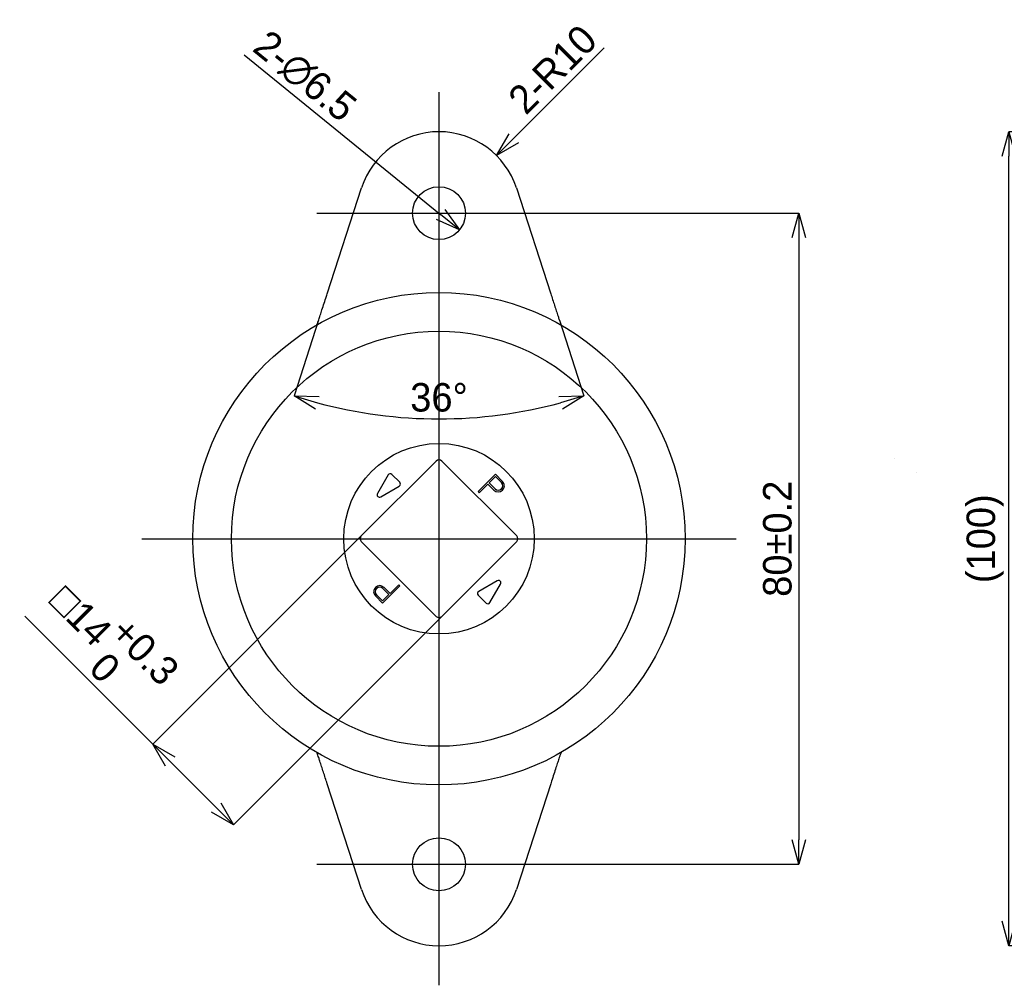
# Model space of a CAD drawing. Extents: x 1 to 326, y -44 to 264.
# Tile 2 of 12: x 43 to 164, y 135 to 254. Entities that reach past the tile are written whole.
import ezdxf

# ---------------------------------------------------------------- set-up
doc = ezdxf.new("R2010")
doc.units = 0
doc.header["$PDSIZE"] = -1
doc.linetypes.add('SLD-実線', pattern=[0])
doc.layers.get('0').update_dxf_attribs({"linetype": 'CONTINUOUS'})
doc.layers.get('Defpoints').update_dxf_attribs({"linetype": 'CONTINUOUS'})
doc.layers.add('SLD-0', color=7, linetype='SLD-実線')
doc.styles.add('SLDTEXTSTYLE1', font='txt')
doc.dimstyles.new('SLDDIMSTYLE0', dxfattribs={"dimtxt": 3.5, "dimasz": 3, "dimexe": 0, "dimexo": 0.0625, "dimgap": 0.875, "dimtad": 3, "dimrnd": 1e-09, "dimzin": 12, "dimdsep": 46, "dimtxsty": 'SLDTEXTSTYLE1', "dimblk1": 'OPEN30', "dimblk2": 'OPEN30', "dimsah": 1, "dimcen": 0.09, "dimadec": 0, "dimazin": 0, "dimtol": 1, "dimtp": 0.2, "dimtm": 0.2, "dimtfac": 1, "dimtdec": 1, "dimtofl": 0, "dimtmove": 0, "dimatfit": 3, "dimldrblk": 'OPEN30', "dimfxl": 1, "dimtolj": 1, "dimarcsym": 0})
doc.dimstyles.new('SLDDIMSTYLE1', dxfattribs={"dimtxt": 3.5, "dimasz": 3, "dimexe": 0, "dimexo": 0.0625, "dimgap": 0.875, "dimtad": 3, "dimdec": 1, "dimrnd": 1e-09, "dimzin": 12, "dimdsep": 46, "dimtxsty": 'SLDTEXTSTYLE1', "dimblk1": 'OPEN30', "dimblk2": 'OPEN30', "dimsah": 1, "dimcen": 0, "dimadec": 0, "dimazin": 0, "dimtfac": 1, "dimtmove": 0, "dimatfit": 3, "dimldrblk": 'OPEN30', "dimfxl": 1, "dimtolj": 1, "dimtzin": 12, "dimarcsym": 0})
doc.dimstyles.new('SLDDIMSTYLE2', dxfattribs={"dimtxt": 3.5, "dimasz": 3, "dimexe": 0, "dimexo": 0.0625, "dimgap": 0.875, "dimtad": 3, "dimrnd": 1e-09, "dimzin": 12, "dimdsep": 46, "dimtxsty": 'SLDTEXTSTYLE1', "dimblk1": 'OPEN30', "dimblk2": 'OPEN30', "dimsah": 1, "dimcen": 0, "dimadec": 0, "dimazin": 0, "dimtfac": 1, "dimtofl": 0, "dimtmove": 0, "dimatfit": 3, "dimldrblk": 'OPEN30', "dimfxl": 1, "dimtolj": 1, "dimtzin": 12, "dimarcsym": 0})
doc.dimstyles.new('SLDDIMSTYLE3', dxfattribs={"dimtxt": 3.5, "dimasz": 3, "dimexe": 0, "dimexo": 0.0625, "dimgap": 0.875, "dimtad": 3, "dimdec": 4, "dimzin": 12, "dimdsep": 46, "dimtxsty": 'SLDTEXTSTYLE1', "dimblk1": 'OPEN30', "dimblk2": 'OPEN30', "dimsah": 1, "dimcen": 0.09, "dimazin": 0, "dimtfac": 1, "dimtofl": 0, "dimtmove": 0, "dimatfit": 3, "dimldrblk": 'OPEN30', "dimfxl": 1, "dimtolj": 1, "dimtzin": 12, "dimarcsym": 0})
doc.dimstyles.new('SLDDIMSTYLE4', dxfattribs={"dimtxt": 3.5, "dimasz": 3, "dimexe": 0, "dimexo": 0.0625, "dimgap": 0.875, "dimtad": 3, "dimrnd": 1e-09, "dimzin": 12, "dimdsep": 46, "dimtxsty": 'SLDTEXTSTYLE1', "dimblk1": 'OPEN30', "dimblk2": 'OPEN30', "dimsah": 1, "dimcen": 0.09, "dimadec": 0, "dimazin": 0, "dimtol": 1, "dimtp": 0.3, "dimtfac": 1, "dimtdec": 1, "dimtofl": 0, "dimtmove": 0, "dimatfit": 3, "dimldrblk": 'OPEN30', "dimfxl": 1, "dimtolj": 1, "dimarcsym": 0})
doc.dimstyles.new('SLDDIMSTYLE5', dxfattribs={"dimtxt": 3.5, "dimasz": 3, "dimexe": 0, "dimexo": 0.0625, "dimgap": 0.875, "dimtad": 3, "dimrnd": 1e-09, "dimzin": 12, "dimdsep": 46, "dimtxsty": 'SLDTEXTSTYLE1', "dimblk1": 'OPEN30', "dimblk2": 'OPEN30', "dimsah": 1, "dimcen": 0.09, "dimadec": 0, "dimazin": 0, "dimtfac": 1, "dimtofl": 0, "dimtmove": 0, "dimatfit": 3, "dimldrblk": 'OPEN30', "dimfxl": 1, "dimtolj": 1, "dimtzin": 12, "dimarcsym": 0})

# ---------------------------------------------------------------- blocks, each defined once
blk = doc.blocks.new('_OPEN30')
at = {"color": 0, "linetype": 'ByBlock'}
for p, q in [((-1, 0.267949), (0, 0)), ((0, 0), (-1, -0.267949)), ((0, 0), (-1, 0))]:
    blk.add_line(p, q, dxfattribs=at)
blk = doc.blocks.new('_D')
at = {"layer": 'Defpoints', "color": 0}
for p in [(109.58, 230), (109.58, 150), (138.79, 150)]:
    blk.add_point(p, dxfattribs=at)
at = {"layer": 'SLD-0', "color": 0, "lineweight": -2}
for p, q in [((109.64, 230), (138.79, 230)), ((138.79, 227), (138.79, 153)), ((109.64, 150), (138.79, 150))]:
    blk.add_line(p, q, dxfattribs=at)
at = {"layer": 'SLD-0', "color": 0, "lineweight": -2, "xscale": 3, "yscale": 3, "zscale": 3}
for p, rotation in [((138.79, 230), 90), ((138.79, 150), 270)]:
    blk.add_blockref('_OPEN30', p, dxfattribs=dict(at, rotation=rotation))
at = {"layer": 'SLD-0', "color": 0, "insert": (136.17, 190), "char_height": 3.5, "attachment_point": 5, "rotation": 90, "style": 'SLDTEXTSTYLE1'}
blk.add_mtext('\\A1;80±0.2', dxfattribs=at)
blk = doc.blocks.new('_D_1')
at = {"layer": 'Defpoints', "color": 0}
for p in [(92.05, 232.05), (97.1, 227.95)]:
    blk.add_point(p, dxfattribs=at)
at = {"layer": 'SLD-0', "color": 0, "lineweight": -2}
blk.add_line((70.64, 249.46), (94.77, 229.84), dxfattribs=at)
at = {"layer": 'SLD-0', "color": 0, "lineweight": -2, "xscale": 3, "yscale": 3, "zscale": 3, "rotation": 320.8957747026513}
blk.add_blockref('_OPEN30', (97.1, 227.95), dxfattribs=at)
at = {"layer": 'SLD-0', "color": 0, "insert": (78.08, 246.79), "char_height": 3.5, "attachment_point": 5, "rotation": 320.8958, "style": 'SLDTEXTSTYLE1'}
blk.add_mtext('\\A1;2-∅6.5', dxfattribs=at)
blk = doc.blocks.new('_D_2')
at = {"layer": 'Defpoints', "color": 0}
for p in [(101.65, 237.07), (94.58, 230)]:
    blk.add_point(p, dxfattribs=at)
at = {"layer": 'SLD-0', "color": 0, "lineweight": -2}
blk.add_line((114.89, 250.31), (103.77, 239.19), dxfattribs=at)
at = {"layer": 'SLD-0', "color": 0, "lineweight": -2, "xscale": 3, "yscale": 3, "zscale": 3, "rotation": 225}
blk.add_blockref('_OPEN30', (101.65, 237.07), dxfattribs=at)
at = {"layer": 'SLD-0', "color": 0, "insert": (108.54, 247.67), "char_height": 3.5, "attachment_point": 5, "rotation": 45, "style": 'SLDTEXTSTYLE1'}
blk.add_mtext('\\A1;2-R10', dxfattribs=at)
blk = doc.blocks.new('_D_3')
at = {"layer": 'Defpoints', "color": 0}
for p in [(85.07, 233.09), (104.09, 233.09), (79.8, 216.9), (109.35, 216.9), (88.55, 205.04)]:
    blk.add_point(p, dxfattribs=at)
at = {"layer": 'SLD-0', "color": 0, "lineweight": -2}
for p, q in [((79.79, 216.84), (76.77, 207.55)), ((109.37, 216.84), (112.39, 207.55))]:
    blk.add_line(p, q, dxfattribs=at)
blk.add_arc((94.58, 262.36), 57.64, 254.9826, 285.0174, dxfattribs=at)
at = {"layer": 'SLD-0', "color": 0, "lineweight": -2, "xscale": 3, "yscale": 3, "zscale": 3}
for p, rotation in [((76.77, 207.55), 163.4913235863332), ((112.39, 207.55), 16.50867641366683)]:
    blk.add_blockref('_OPEN30', p, dxfattribs=dict(at, rotation=rotation))
at = {"layer": 'SLD-0', "color": 0, "insert": (94.58, 207.35), "char_height": 3.5, "attachment_point": 5, "style": 'SLDTEXTSTYLE1'}
blk.add_mtext('\\A1;36°', dxfattribs=at)
blk = doc.blocks.new('_D_4')
at = {"layer": 'Defpoints', "color": 0}
for p in [(85.03, 190.35), (94.93, 180.45), (69.33, 154.85)]:
    blk.add_point(p, dxfattribs=at)
at = {"layer": 'SLD-0', "color": 0, "lineweight": -2}
for p, q in [((84.99, 190.31), (59.43, 164.75)), ((59.43, 164.75), (43.68, 180.49)), ((94.89, 180.41), (69.33, 154.85)), ((67.2, 156.97), (61.55, 162.63))]:
    blk.add_line(p, q, dxfattribs=at)
at = {"layer": 'SLD-0', "color": 0, "lineweight": -2, "xscale": 3, "yscale": 3, "zscale": 3}
for p, rotation in [((59.43, 164.75), 134.9999999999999), ((69.33, 154.85), 314.9999999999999)]:
    blk.add_blockref('_OPEN30', p, dxfattribs=dict(at, rotation=rotation))
at = {"layer": 'SLD-0', "color": 0, "insert": (53.86, 177.31), "char_height": 3.5, "attachment_point": 5, "rotation": 315, "style": 'SLDTEXTSTYLE1'}
blk.add_mtext('\\A1;{\\fGDT;o}14\\S+0.3^  0;', dxfattribs=at)
blk = doc.blocks.new('_D_7')
at = {"layer": 'Defpoints', "color": 0}
for p in [(164.6, 240), (223.5, 240), (223.5, 140)]:
    blk.add_point(p, dxfattribs=at)
at = {"layer": 'SLD-0', "color": 0, "lineweight": -2}
for p, q in [((223.44, 240), (164.6, 240)), ((164.6, 143), (164.6, 237)), ((223.44, 140), (164.6, 140))]:
    blk.add_line(p, q, dxfattribs=at)
at = {"layer": 'SLD-0', "color": 0, "lineweight": -2, "xscale": 3, "yscale": 3, "zscale": 3}
for p, rotation in [((164.6, 240), 90), ((164.6, 140), 270)]:
    blk.add_blockref('_OPEN30', p, dxfattribs=dict(at, rotation=rotation))
at = {"layer": 'SLD-0', "color": 0, "insert": (161.68, 190), "char_height": 3.5, "attachment_point": 5, "rotation": 90, "style": 'SLDTEXTSTYLE1'}
blk.add_mtext('\\A1;(100)', dxfattribs=at)

msp = doc.modelspace()

# ---------------------------------------------------------------- hatches: boundary and pattern name
at = {"linetype": 'SLD-実線'}
h = msp.add_hatch(dxfattribs=at)
h.set_pattern_fill('ANSI34', style=0)
edge = h.paths.add_edge_path(flags=0)
edge.add_spline(control_points=[(150.96031, 199.56236), (150.99711, 199.53403), (151.03281, 199.50597), (151.06716, 199.47861), (151.15757, 199.40657), (151.24038, 199.33803), (151.31202, 199.27832), (151.3816, 199.22032), (151.44261, 199.16899), (151.48736, 199.13146), (151.51862, 199.10524), (151.54254, 199.08522), (151.55359, 199.07598), (151.56151, 199.06936), (151.56284, 199.06825), (151.55515, 199.07468), (151.54939, 199.0795), (151.53837, 199.08871), (151.52209, 199.10235), (151.50422, 199.11731), (151.47939, 199.13814), (151.45011, 199.16271), (151.42095, 199.18718), (151.38668, 199.21594), (151.35059, 199.24611), (151.30583, 199.28355), (151.25711, 199.32411), (151.20837, 199.36418), (151.14127, 199.41934), (151.07212, 199.47519), (151.00531, 199.52743), (150.91577, 199.59745), (150.82736, 199.66326), (150.74653, 199.71959), (150.67407, 199.77009), (150.60588, 199.81424), (150.54783, 199.84946), (150.49822, 199.87957), (150.4551, 199.90379), (150.42302, 199.92112), (150.3913, 199.93825), (150.36971, 199.94911), (150.36277, 199.95261), (150.35719, 199.95543), (150.36101, 199.95357), (150.37621, 199.94577), (150.38679, 199.94035), (150.40309, 199.93191), (150.42502, 199.92004), (150.44661, 199.90836), (150.47424, 199.89299), (150.50605, 199.87438), (150.54297, 199.85276), (150.58672, 199.82596), (150.63175, 199.79681), (150.67645, 199.76787), (150.72361, 199.73587), (150.76948, 199.70349), (150.83497, 199.65726), (150.89976, 199.60897), (150.96031, 199.56236)], knot_values=[0, 0, 0, 0, 0.000146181, 0.000146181, 0.000146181, 0.000534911, 0.000534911, 0.000534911, 0.000912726, 0.000912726, 0.000912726, 0.001175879, 0.001175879, 0.001175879, 0.001363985, 0.001363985, 0.001363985, 0.00150435, 0.00150435, 0.00150435, 0.001659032, 0.001659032, 0.001659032, 0.001812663, 0.001812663, 0.001812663, 0.002003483, 0.002003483, 0.002003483, 0.002266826, 0.002266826, 0.002266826, 0.002621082, 0.002621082, 0.002621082, 0.00293778, 0.00293778, 0.00293778, 0.003207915, 0.003207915, 0.003207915, 0.003475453, 0.003475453, 0.003475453, 0.003690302, 0.003690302, 0.003690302, 0.003838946, 0.003838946, 0.003838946, 0.003985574, 0.003985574, 0.003985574, 0.004156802, 0.004156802, 0.004156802, 0.004325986, 0.004325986, 0.004325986, 0.004568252, 0.004568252, 0.004568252, 0.004568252], weights=[1, 1, 1, 1, 1, 1, 1, 1, 1, 1, 1, 1, 1, 1, 1, 1, 1, 1, 1, 1, 1, 1, 1, 1, 1, 1, 1, 1, 1, 1, 1, 1, 1, 1, 1, 1, 1, 1, 1, 1, 1, 1, 1, 1, 1, 1, 1, 1, 1, 1, 1, 1, 1, 1, 1, 1, 1, 1, 1, 1, 1], degree=3, periodic=0)
h = msp.add_hatch(dxfattribs=at)
h.set_pattern_fill('ANSI31', style=0)
edge = h.paths.add_edge_path(flags=0)
edge.add_spline(control_points=[(152.27031, 198.51792), (152.33961, 198.47051), (152.4067, 198.42724), (152.47164, 198.3881), (152.65039, 198.28037), (152.81735, 198.20337), (152.95293, 198.15673), (153.06758, 198.11728), (153.16013, 198.09841), (153.21422, 198.08934), (153.26697, 198.0805), (153.28499, 198.07904), (153.25761, 198.08276), (153.23988, 198.08517), (153.20308, 198.08981), (153.13906, 198.10395), (153.10172, 198.1122), (153.05402, 198.12405), (152.99428, 198.14304), (152.95913, 198.15421), (152.91916, 198.16813), (152.87567, 198.18515), (152.82621, 198.20452), (152.77069, 198.22864), (152.71497, 198.25555), (152.6531, 198.28543), (152.58917, 198.3196), (152.52947, 198.354), (152.47031, 198.3881), (152.41357, 198.42327), (152.36067, 198.45763), (152.22968, 198.54272), (152.11708, 198.62545), (152.01901, 198.70024), (151.92166, 198.77447), (151.83647, 198.84287), (151.7608, 198.90455), (151.57653, 199.05477), (151.44232, 199.16938), (151.35904, 199.23905), (151.29761, 199.29044), (151.26197, 199.31993), (151.27187, 199.31172), (151.27684, 199.30759), (151.29332, 199.29395), (151.33216, 199.26152), (151.35283, 199.24426), (151.38053, 199.22108), (151.41825, 199.18944), (151.43973, 199.17143), (151.46488, 199.15031), (151.49335, 199.12644), (151.52347, 199.10118), (151.55815, 199.07212), (151.59446, 199.04186), (151.63061, 199.01172), (151.66919, 198.97971), (151.70716, 198.94848), (151.78345, 198.88574), (151.85994, 198.82399), (151.93101, 198.7683), (152.05182, 198.67362), (152.16429, 198.59045), (152.27031, 198.51792)], knot_values=[0, 0, 0, 0, 0.000329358, 0.000329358, 0.000329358, 0.001244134, 0.001244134, 0.001244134, 0.002016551, 0.002016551, 0.002016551, 0.002771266, 0.002771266, 0.002771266, 0.003258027, 0.003258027, 0.003258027, 0.00354084, 0.00354084, 0.00354084, 0.003706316, 0.003706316, 0.003706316, 0.003895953, 0.003895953, 0.003895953, 0.004106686, 0.004106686, 0.004106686, 0.004314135, 0.004314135, 0.004314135, 0.004834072, 0.004834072, 0.004834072, 0.005347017, 0.005347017, 0.005347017, 0.006610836, 0.006610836, 0.006610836, 0.007539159, 0.007539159, 0.007539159, 0.008003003, 0.008003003, 0.008003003, 0.008248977, 0.008248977, 0.008248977, 0.008388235, 0.008388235, 0.008388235, 0.008536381, 0.008536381, 0.008536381, 0.008683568, 0.008683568, 0.008683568, 0.00898301, 0.00898301, 0.00898301, 0.009491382, 0.009491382, 0.009491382, 0.009491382], weights=[1, 1, 1, 1, 1, 1, 1, 1, 1, 1, 1, 1, 1, 1, 1, 1, 1, 1, 1, 1, 1, 1, 1, 1, 1, 1, 1, 1, 1, 1, 1, 1, 1, 1, 1, 1, 1, 1, 1, 1, 1, 1, 1, 1, 1, 1, 1, 1, 1, 1, 1, 1, 1, 1, 1, 1, 1, 1, 1, 1, 1, 1, 1, 1], degree=3, periodic=0)
h = msp.add_hatch(dxfattribs=at)
h.set_pattern_fill('ANSI31', style=0)
edge = h.paths.add_edge_path(flags=0)
edge.add_spline(control_points=[(152.27031, 175.71609), (152.19148, 175.65904), (152.11025, 175.59607), (152.02544, 175.52685), (151.95069, 175.46584), (151.87187, 175.39887), (151.78939, 175.32697), (151.7438, 175.28723), (151.69613, 175.24514), (151.64933, 175.20356), (151.61467, 175.17277), (151.5798, 175.14164), (151.54771, 175.11299), (151.51163, 175.08078), (151.47816, 175.05089), (151.45007, 175.02586), (151.42222, 175.00104), (151.39868, 174.98013), (151.37918, 174.96286), (151.32835, 174.91783), (151.30141, 174.89427), (151.28626, 174.88102), (151.27433, 174.87059), (151.2698, 174.86665), (151.27035, 174.86713), (151.27195, 174.86852), (151.31546, 174.90638), (151.38358, 174.96675), (151.47393, 175.04684), (151.61037, 175.17101), (151.79277, 175.32992), (151.89794, 175.42154), (152.02031, 175.52672), (152.17006, 175.64138), (152.24529, 175.69899), (152.32916, 175.76013), (152.4227, 175.82088), (152.47888, 175.85737), (152.53986, 175.89441), (152.60254, 175.92867), (152.64945, 175.95432), (152.6983, 175.97887), (152.74521, 176.00019), (152.79209, 176.02149), (152.83808, 176.04003), (152.87958, 176.05495), (152.9284, 176.0725), (152.97237, 176.08567), (153.01018, 176.09552), (153.06935, 176.11096), (153.11563, 176.11915), (153.15167, 176.12446), (153.20084, 176.13172), (153.23248, 176.13393), (153.2508, 176.13522), (153.29082, 176.13804), (153.26765, 176.13837), (153.19439, 176.13004), (153.12148, 176.12175), (152.99542, 176.09966), (152.8476, 176.04308), (152.67655, 175.97761), (152.47736, 175.86594), (152.27031, 175.71609)], knot_values=[0, 0, 0, 0, 0.000385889, 0.000385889, 0.000385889, 0.000727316, 0.000727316, 0.000727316, 0.000915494, 0.000915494, 0.000915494, 0.001054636, 0.001054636, 0.001054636, 0.001211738, 0.001211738, 0.001211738, 0.001366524, 0.001366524, 0.001366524, 0.001776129, 0.001776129, 0.001776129, 0.002095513, 0.002095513, 0.002095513, 0.003036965, 0.003036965, 0.003036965, 0.004290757, 0.004290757, 0.004290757, 0.005009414, 0.005009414, 0.005009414, 0.005368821, 0.005368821, 0.005368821, 0.005584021, 0.005584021, 0.005584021, 0.005744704, 0.005744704, 0.005744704, 0.005905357, 0.005905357, 0.005905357, 0.006094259, 0.006094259, 0.006094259, 0.00639072, 0.00639072, 0.00639072, 0.006795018, 0.006795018, 0.006795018, 0.007690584, 0.007690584, 0.007690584, 0.008578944, 0.008578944, 0.008578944, 0.009607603, 0.009607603, 0.009607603, 0.009607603], weights=[1, 1, 1, 1, 1, 1, 1, 1, 1, 1, 1, 1, 1, 1, 1, 1, 1, 1, 1, 1, 1, 1, 1, 1, 1, 1, 1, 1, 1, 1, 1, 1, 1, 1, 1, 1, 1, 1, 1, 1, 1, 1, 1, 1, 1, 1, 1, 1, 1, 1, 1, 1, 1, 1, 1, 1, 1, 1, 1, 1, 1, 1, 1, 1], degree=3, periodic=0)
h = msp.add_hatch(dxfattribs=at)
h.set_pattern_fill('ANSI31', style=0)
edge = h.paths.add_edge_path(flags=0)
edge.add_spline(control_points=[(151.78567, 175.32372), (151.78567, 175.32372), (151.78992, 175.32744), (151.79807, 175.33453), (151.80621, 175.34162), (151.81847, 175.35227), (151.8338, 175.36551), (151.84909, 175.37872), (151.86786, 175.39487), (151.8886, 175.41255), (151.90973, 175.43056), (151.93346, 175.45064), (151.95794, 175.47109), (151.983, 175.49203), (152.00952, 175.51392), (152.03542, 175.53498), (152.06184, 175.55646), (152.08834, 175.57767), (152.11274, 175.59687), (152.13725, 175.61617), (152.16032, 175.63398), (152.17981, 175.64883), (152.19895, 175.66342), (152.21518, 175.67555), (152.22679, 175.68418), (152.23798, 175.69249), (152.24519, 175.69777), (152.24763, 175.69956), (152.24998, 175.70128), (152.24794, 175.6998), (152.24173, 175.69522), (152.23558, 175.69069), (152.22519, 175.68302), (152.21156, 175.67282), (152.19766, 175.66241), (152.18005, 175.64909), (152.16027, 175.63387), (152.13976, 175.61809), (152.11639, 175.59985), (152.09208, 175.58053), (152.06699, 175.5606), (152.04021, 175.53898), (152.01392, 175.51743), (151.9873, 175.49561), (151.96042, 175.47325), (151.93553, 175.4523), (151.91087, 175.43155), (151.88744, 175.41161), (151.86727, 175.39432), (151.84755, 175.37742), (151.83038, 175.36257), (151.81727, 175.3512), (151.80445, 175.34009), (151.79514, 175.33198), (151.79015, 175.32763), (151.78718, 175.32504), (151.78567, 175.32372), (151.78567, 175.32372)], knot_values=[0, 0, 0, 0, 0.000096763, 0.000096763, 0.000096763, 0.000193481, 0.000193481, 0.000193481, 0.000289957, 0.000289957, 0.000289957, 0.000388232, 0.000388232, 0.000388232, 0.000488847, 0.000488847, 0.000488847, 0.000591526, 0.000591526, 0.000591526, 0.000694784, 0.000694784, 0.000694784, 0.000796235, 0.000796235, 0.000796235, 0.000893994, 0.000893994, 0.000893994, 0.000988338, 0.000988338, 0.000988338, 0.001081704, 0.001081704, 0.001081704, 0.001176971, 0.001176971, 0.001176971, 0.001275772, 0.001275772, 0.001275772, 0.001377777, 0.001377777, 0.001377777, 0.001481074, 0.001481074, 0.001481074, 0.001583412, 0.001583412, 0.001583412, 0.001683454, 0.001683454, 0.001683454, 0.001781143, 0.001781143, 0.001781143, 0.001838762, 0.001838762, 0.001838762, 0.001838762], weights=[1, 1, 1, 1, 1, 1, 1, 1, 1, 1, 1, 1, 1, 1, 1, 1, 1, 1, 1, 1, 1, 1, 1, 1, 1, 1, 1, 1, 1, 1, 1, 1, 1, 1, 1, 1, 1, 1, 1, 1, 1, 1, 1, 1, 1, 1, 1, 1, 1, 1, 1, 1, 1, 1, 1, 1, 1, 1], degree=3, periodic=0)
h = msp.add_hatch(dxfattribs=at)
h.set_pattern_fill('ANSI31', style=0)
edge = h.paths.add_edge_path(flags=0)
edge.add_spline(control_points=[(152.67031, 175.96428), (152.69618, 175.97732), (152.71967, 175.9885), (152.73953, 175.99759), (152.7894, 176.02045), (152.81426, 176.03), (152.79947, 176.02383), (152.78484, 176.01773), (152.7346, 175.99668), (152.67031, 175.96428)], knot_values=[0, 0, 0, 0, 0.000221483, 0.000221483, 0.000221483, 0.000786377, 0.000786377, 0.000786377, 0.001342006, 0.001342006, 0.001342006, 0.001342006], weights=[1, 1, 1, 1, 1, 1, 1, 1, 1, 1], degree=3, periodic=0)
edge.add_spline(control_points=[(152.67031, 175.96428), (152.64822, 175.95315), (152.62126, 175.93918), (152.58603, 175.91956), (152.56942, 175.91032), (152.55062, 175.8996), (152.52921, 175.88696), (152.51672, 175.87959), (152.50306, 175.87138), (152.48881, 175.86264), (152.47916, 175.85672), (152.46906, 175.85044), (152.45916, 175.8442), (152.44748, 175.83684), (152.43575, 175.82934), (152.42528, 175.82255), (152.41489, 175.81582), (152.40539, 175.80958), (152.3971, 175.80408), (152.38522, 175.79621), (152.3754, 175.78959), (152.36711, 175.78398), (152.34125, 175.76644), (152.32777, 175.75695), (152.31763, 175.74983), (152.27732, 175.72153), (152.28105, 175.72383), (152.28325, 175.72541), (152.28503, 175.7267), (152.28561, 175.72746), (152.32454, 175.75467), (152.33444, 175.76158), (152.34738, 175.77062), (152.36921, 175.78539), (152.37809, 175.79141), (152.38873, 175.79856), (152.40166, 175.8071), (152.40904, 175.81197), (152.41729, 175.81738), (152.42617, 175.82313), (152.43577, 175.82935), (152.44638, 175.83614), (152.45701, 175.84285), (152.4676, 175.84953), (152.47848, 175.8563), (152.48882, 175.86264), (152.50112, 175.87019), (152.51299, 175.87734), (152.52399, 175.88387), (152.54439, 175.89598), (152.56251, 175.90638), (152.57857, 175.91539), (152.61757, 175.93728), (152.64672, 175.95239), (152.67031, 175.96428)], knot_values=[0, 0, 0, 0, 0.000189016, 0.000189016, 0.000189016, 0.000277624, 0.000277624, 0.000277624, 0.000329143, 0.000329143, 0.000329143, 0.000363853, 0.000363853, 0.000363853, 0.000405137, 0.000405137, 0.000405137, 0.000445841, 0.000445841, 0.000445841, 0.000504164, 0.000504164, 0.000504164, 0.000688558, 0.000688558, 0.000688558, 0.001423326, 0.001423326, 0.001423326, 0.002019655, 0.002019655, 0.002019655, 0.002170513, 0.002170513, 0.002170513, 0.002231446, 0.002231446, 0.002231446, 0.00226601, 0.00226601, 0.00226601, 0.002303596, 0.002303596, 0.002303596, 0.002340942, 0.002340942, 0.002340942, 0.002385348, 0.002385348, 0.002385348, 0.002468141, 0.002468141, 0.002468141, 0.00267094, 0.00267094, 0.00267094, 0.00267094], weights=[1, 1, 1, 1, 1, 1, 1, 1, 1, 1, 1, 1, 1, 1, 1, 1, 1, 1, 1, 1, 1, 1, 1, 1, 1, 1, 1, 1, 1, 1, 1, 1, 1, 1, 1, 1, 1, 1, 1, 1, 1, 1, 1, 1, 1, 1, 1, 1, 1, 1, 1, 1, 1, 1, 1], degree=3, periodic=0)
h = msp.add_hatch(dxfattribs=at)
h.set_pattern_fill('ANSI31', style=0)
edge = h.paths.add_edge_path(flags=0)
edge.add_spline(control_points=[(163.6996, 174.97367), (163.6916, 174.97943), (163.68072, 174.98726), (163.66869, 174.99592), (163.65668, 175.00457), (163.64348, 175.01407), (163.63007, 175.02374), (163.60322, 175.04308), (163.57564, 175.06296), (163.55143, 175.08039), (163.5034, 175.11498), (163.47239, 175.13723), (163.454, 175.15042), (163.44372, 175.15778), (163.43655, 175.16292), (163.42624, 175.1703), (163.41585, 175.17773), (163.4033, 175.18673), (163.37043, 175.21014), (163.35449, 175.22149), (163.33329, 175.23658), (163.30127, 175.25921), (163.28359, 175.27171), (163.26208, 175.28688), (163.23625, 175.30498), (163.21981, 175.31649), (163.20131, 175.32942), (163.1815, 175.34318), (163.16, 175.35811), (163.13636, 175.37445), (163.11282, 175.3906), (163.08938, 175.40668), (163.06543, 175.42299), (163.0428, 175.43829), (163.01541, 175.45681), (162.98919, 175.47436), (162.96526, 175.49023), (162.92653, 175.51593), (162.89251, 175.53811), (162.86327, 175.55696), (162.82717, 175.58022), (162.79737, 175.59905), (162.77256, 175.61457), (162.7222, 175.64607), (162.69096, 175.66488), (162.67119, 175.67678), (162.60388, 175.71726), (162.64457, 175.69373), (162.737, 175.63666), (162.79021, 175.60382), (162.86647, 175.55605), (162.98072, 175.47996), (163.04116, 175.4397), (163.11345, 175.39062), (163.20083, 175.32973), (163.24867, 175.29639), (163.30203, 175.25881), (163.36047, 175.21723), (163.39457, 175.19297), (163.43114, 175.16683), (163.46841, 175.14008), (163.49342, 175.12214), (163.51928, 175.10354), (163.54396, 175.08577), (163.56365, 175.0716), (163.58299, 175.05766), (163.60031, 175.04518), (163.6176, 175.03272), (163.63327, 175.02143), (163.64627, 175.01206), (163.66612, 174.99777), (163.68051, 174.98741), (163.69028, 174.98038), (163.69996, 174.97342), (163.70559, 174.96937), (163.70867, 174.96715), (163.71599, 174.96189), (163.70984, 174.96631), (163.6996, 174.97367)], knot_values=[0, 0, 0, 0, 0.000207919, 0.000207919, 0.000207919, 0.000415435, 0.000415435, 0.000415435, 0.000830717, 0.000830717, 0.000830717, 0.001656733, 0.001656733, 0.001656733, 0.00211706, 0.00211706, 0.00211706, 0.002581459, 0.002581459, 0.002581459, 0.002806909, 0.002806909, 0.002806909, 0.002931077, 0.002931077, 0.002931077, 0.00300969, 0.00300969, 0.00300969, 0.003095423, 0.003095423, 0.003095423, 0.003180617, 0.003180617, 0.003180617, 0.003283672, 0.003283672, 0.003283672, 0.003451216, 0.003451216, 0.003451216, 0.003657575, 0.003657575, 0.003657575, 0.004079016, 0.004079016, 0.004079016, 0.005538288, 0.005538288, 0.005538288, 0.006372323, 0.006372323, 0.006372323, 0.006811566, 0.006811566, 0.006811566, 0.007051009, 0.007051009, 0.007051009, 0.007190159, 0.007190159, 0.007190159, 0.007283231, 0.007283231, 0.007283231, 0.00735733, 0.00735733, 0.00735733, 0.007431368, 0.007431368, 0.007431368, 0.007545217, 0.007545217, 0.007545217, 0.007657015, 0.007657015, 0.007657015, 0.007924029, 0.007924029, 0.007924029, 0.007924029], weights=[1, 1, 1, 1, 1, 1, 1, 1, 1, 1, 1, 1, 1, 1, 1, 1, 1, 1, 1, 1, 1, 1, 1, 1, 1, 1, 1, 1, 1, 1, 1, 1, 1, 1, 1, 1, 1, 1, 1, 1, 1, 1, 1, 1, 1, 1, 1, 1, 1, 1, 1, 1, 1, 1, 1, 1, 1, 1, 1, 1, 1, 1, 1, 1, 1, 1, 1, 1, 1, 1, 1, 1, 1, 1, 1, 1, 1, 1, 1], degree=3, periodic=0)
h = msp.add_hatch(dxfattribs=at)
h.set_pattern_fill('ANSI34', style=0)
edge = h.paths.add_edge_path(flags=0)
edge.add_spline(control_points=[(150.96031, 174.60752), (150.93205, 174.58511), (150.90297, 174.56246), (150.8733, 174.5399), (150.81948, 174.49896), (150.76253, 174.45743), (150.70634, 174.41885), (150.66775, 174.39235), (150.62884, 174.36677), (150.5925, 174.34396), (150.55347, 174.31946), (150.51651, 174.29759), (150.4855, 174.28003), (150.45459, 174.26253), (150.42869, 174.24873), (150.4093, 174.23866), (150.38593, 174.22653), (150.37119, 174.21934), (150.36459, 174.2161), (150.35623, 174.212), (150.36052, 174.21405), (150.37472, 174.2211), (150.39201, 174.22969), (150.42445, 174.24606), (150.46653, 174.2694), (150.52083, 174.29952), (150.59282, 174.34254), (150.67176, 174.3954), (150.74203, 174.44245), (150.8196, 174.49838), (150.89912, 174.55967), (150.9768, 174.61954), (151.05845, 174.6861), (151.13883, 174.75407), (151.19666, 174.80296), (151.25526, 174.85377), (151.31012, 174.90193), (151.34461, 174.93222), (151.37819, 174.96194), (151.40857, 174.98894), (151.43805, 175.01512), (151.4651, 175.03925), (151.4872, 175.05897), (151.51269, 175.08172), (151.53223, 175.09917), (151.54418, 175.10984), (151.55606, 175.12045), (151.56102, 175.12488), (151.56022, 175.12417), (151.55918, 175.12324), (151.54853, 175.11373), (151.53179, 175.09878), (151.50829, 175.07779), (151.47236, 175.04568), (151.42968, 175.0077), (151.37212, 174.95648), (151.30078, 174.89318), (151.22111, 174.8244), (151.14343, 174.75733), (151.05558, 174.68307), (150.96031, 174.60752)], knot_values=[0, 0, 0, 0, 0.000113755, 0.000113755, 0.000113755, 0.00032199, 0.00032199, 0.00032199, 0.00046439, 0.00046439, 0.00046439, 0.000618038, 0.000618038, 0.000618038, 0.000770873, 0.000770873, 0.000770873, 0.000955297, 0.000955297, 0.000955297, 0.001189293, 0.001189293, 0.001189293, 0.001474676, 0.001474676, 0.001474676, 0.001844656, 0.001844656, 0.001844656, 0.002172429, 0.002172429, 0.002172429, 0.002492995, 0.002492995, 0.002492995, 0.002722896, 0.002722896, 0.002722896, 0.002866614, 0.002866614, 0.002866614, 0.003006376, 0.003006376, 0.003006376, 0.003168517, 0.003168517, 0.003168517, 0.00332894, 0.00332894, 0.00332894, 0.00353869, 0.00353869, 0.00353869, 0.003833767, 0.003833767, 0.003833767, 0.00423267, 0.00423267, 0.00423267, 0.004621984, 0.004621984, 0.004621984, 0.004621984], weights=[1, 1, 1, 1, 1, 1, 1, 1, 1, 1, 1, 1, 1, 1, 1, 1, 1, 1, 1, 1, 1, 1, 1, 1, 1, 1, 1, 1, 1, 1, 1, 1, 1, 1, 1, 1, 1, 1, 1, 1, 1, 1, 1, 1, 1, 1, 1, 1, 1, 1, 1, 1, 1, 1, 1, 1, 1, 1, 1, 1, 1], degree=3, periodic=0)
h = msp.add_hatch(dxfattribs=at)
h.set_pattern_fill('ANSI31', style=0)
edge = h.paths.add_edge_path(flags=0)
edge.add_spline(control_points=[(150.77031, 174.46375), (150.77834, 174.46951), (150.78629, 174.47526), (150.79417, 174.48099)], knot_values=[0.000277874, 0.000277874, 0.000277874, 0.000277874, 0.000311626, 0.000311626, 0.000311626, 0.000311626], weights=[1, 1, 1, 1], degree=3, periodic=0)
edge.add_spline(control_points=[(150.79417, 174.48099), (151.0501, 174.6672), (151.27785, 174.87206), (151.50585, 175.07561)], knot_values=[0.000034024, 0.000034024, 0.000034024, 0.000034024, 0.001135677, 0.001135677, 0.001135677, 0.001135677], weights=[1, 1, 1, 1], degree=3, periodic=0)
edge.add_spline(control_points=[(151.50585, 175.07561), (151.27081, 174.86577), (151.03614, 174.65433), (150.77031, 174.46375)], knot_values=[0, 0, 0, 0, 0.001135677, 0.001135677, 0.001135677, 0.001135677], weights=[1, 1, 1, 1], degree=3, periodic=0)
h = msp.add_hatch(dxfattribs=at)
h.set_pattern_fill('ANSI31', style=0)
edge = h.paths.add_edge_path(flags=0)
edge.add_spline(control_points=[(158.77031, 174.49081), (158.78322, 174.49968), (158.79655, 174.50895), (158.81005, 174.51844), (158.84251, 174.54126), (158.87658, 174.56586), (158.90948, 174.59018), (158.94991, 174.62007), (158.98971, 174.65036), (159.02653, 174.67893), (159.07656, 174.71777), (159.12262, 174.75462), (159.16324, 174.78759), (159.21913, 174.83298), (159.26646, 174.87243), (159.30493, 174.90475), (159.36604, 174.95609), (159.40705, 174.9913), (159.42874, 175.00989), (159.4501, 175.0282), (159.45372, 175.03132), (159.43802, 175.01785), (159.43616, 175.01626), (159.43402, 175.01442), (159.43159, 175.01234), (159.41878, 175.00136), (159.39818, 174.98368), (159.36541, 174.95585), (159.3485, 174.94149), (159.32795, 174.92408), (159.30218, 174.90244), (159.28686, 174.88958), (159.26929, 174.87488), (159.24985, 174.85874), (159.23386, 174.84547), (159.21617, 174.83085), (159.19829, 174.8162), (159.17801, 174.79957), (159.15694, 174.78244), (159.13722, 174.76655), (159.11771, 174.75082), (159.09894, 174.73584), (159.0813, 174.72187), (159.03667, 174.68655), (158.99751, 174.65633), (158.96151, 174.6291), (158.92768, 174.6035), (158.89628, 174.5803), (158.86655, 174.55877), (158.83236, 174.53401), (158.80029, 174.51142), (158.77031, 174.49081)], knot_values=[0.002731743, 0.002731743, 0.002731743, 0.002731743, 0.002782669, 0.002782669, 0.002782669, 0.002905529, 0.002905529, 0.002905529, 0.003056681, 0.003056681, 0.003056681, 0.003262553, 0.003262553, 0.003262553, 0.003546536, 0.003546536, 0.003546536, 0.004001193, 0.004001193, 0.004001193, 0.004447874, 0.004447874, 0.004447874, 0.004500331, 0.004500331, 0.004500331, 0.004779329, 0.004779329, 0.004779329, 0.004922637, 0.004922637, 0.004922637, 0.00500759, 0.00500759, 0.00500759, 0.005077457, 0.005077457, 0.005077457, 0.005156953, 0.005156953, 0.005156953, 0.00523503, 0.00523503, 0.00523503, 0.005434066, 0.005434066, 0.005434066, 0.005620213, 0.005620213, 0.005620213, 0.005835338, 0.005835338, 0.005835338, 0.005835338], weights=[1, 1, 1, 1, 1, 1, 1, 1, 1, 1, 1, 1, 1, 1, 1, 1, 1, 1, 1, 1, 1, 1, 1, 1, 1, 1, 1, 1, 1, 1, 1, 1, 1, 1, 1, 1, 1, 1, 1, 1, 1, 1, 1, 1, 1, 1, 1, 1, 1, 1, 1, 1], degree=3, periodic=0)

# ---------------------------------------------------------------- linework, layer by layer
at = {"color": 7, "linetype": 'SLD-実線'}
for p, q in [((80.84633, 220.10222), (85.06637, 233.09017)), ((104.0875, 233.09017), (108.30754, 220.10222)), ((94.22338, 199.54594), (85.031, 190.35355)), ((104.12288, 190.35355), (94.93049, 199.54594)), ((88.32045, 197.84374), (87.00565, 195.56644)), ((89.75489, 196.94337), (88.79239, 197.90587)), ((101.50658, 197.9196), (99.38526, 195.79828)), ((101.50658, 197.63675), (100.72877, 196.85894)), ((102.39047, 197.03571), (101.50658, 197.9196)), ((102.24905, 196.89429), (101.50658, 197.63675)), ((87.41545, 195.15663), (89.69276, 196.47143)), ((99.52669, 195.65685), (100.58735, 196.71751)), ((100.58735, 196.71751), (101.32981, 195.97505)), ((100.72877, 196.85894), (101.47123, 196.11647)), ((99.38526, 195.79828), (99.52669, 195.65685)), ((85.031, 189.64645), (94.22338, 180.45406)), ((94.93049, 180.45406), (104.12288, 189.64645)), ((87.64729, 182.0804), (89.76861, 184.20172)), ((88.56653, 183.28249), (87.82407, 184.02495)), ((89.62719, 184.34315), (88.56653, 183.28249)), ((89.76861, 184.20172), (89.62719, 184.34315)), ((101.73842, 184.84337), (99.46112, 183.52857)), ((100.83343, 182.15626), (102.14823, 184.43356)), ((86.76341, 182.96429), (87.64729, 182.0804)), ((86.90483, 183.10571), (87.64729, 182.36325)), ((87.64729, 182.36325), (88.42511, 183.14106)), ((88.42511, 183.14106), (87.68265, 183.88353)), ((99.39899, 183.05663), (100.36149, 182.09413)), ((85.06637, 146.90983), (80.84633, 159.89778)), ((108.30754, 159.89778), (104.0875, 146.90983))]:
    msp.add_line(p, q, dxfattribs=at)
for centre, radius in [((94.57694, 230), 3.25), ((94.57694, 190), 30.25), ((94.57694, 190), 25.5), ((94.57694, 190), 11.7), ((94.57694, 150), 3.25)]:
    msp.add_circle(centre, radius, dxfattribs=at)
for centre, radius, start, end in [((94.57694, 230), 10, 18, 162), ((94.57694, 199.19239), 0.5, 45, 135), ((88.58025, 197.69374), 0.3, 45, 150), ((89.54276, 196.73124), 0.3, 300, 45), ((101.86014, 196.50538), 0.75, 225, 45), ((101.86014, 196.50538), 0.55, 225, 45), ((87.26545, 195.41644), 0.3, 150, 300), ((85.38455, 190), 0.5, 135, 225), ((103.76933, 190), 0.5, 315, 45), ((87.29374, 183.49462), 0.75, 45, 225), ((87.29374, 183.49462), 0.55, 45, 225), ((101.88842, 184.58356), 0.3, 330, 120), ((99.61112, 183.26876), 0.3, 120, 225), ((100.57362, 182.30626), 0.3, 225, 330), ((94.57694, 180.80761), 0.5, 225, 315), ((94.57694, 150), 10, 198, 342)]:
    msp.add_arc(centre, radius, start, end, dxfattribs=at)
for points, knots in [([(79.80476, 216.89658), (79.86441, 217.08016), (79.98584, 217.45391), (80.21057, 218.14555), (80.46386, 218.92508), (80.68266, 219.5985), (80.81138, 219.99465), (80.84633, 220.10222)], [0, 0, 0, 0, 0.205462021, 0.418276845, 0.659415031, 0.907512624, 1, 1, 1, 1]), ([(108.30754, 220.10222), (108.46426, 219.6199), (108.70066, 218.89232), (108.99852, 217.97561), (109.19482, 217.37147), (109.30285, 217.03897), (109.34912, 216.89658)], [0, 0, 0, 0, 0.413107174, 0.623164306, 0.838617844, 1, 1, 1, 1]), ([(79.53191, 216.22774), (79.57924, 216.32387), (79.66111, 216.49013), (79.76214, 216.77599), (79.80476, 216.89658)], [0, 0, 0, 0, 0.578144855, 1, 1, 1, 1]), ([(109.34912, 216.89658), (109.42704, 216.68459), (109.50972, 216.45965), (109.56123, 216.35435), (109.5642, 216.34829)], [0, 0, 0, 0, 0.94243603, 1, 1, 1, 1]), ([(79.80476, 163.10342), (79.72684, 163.31541), (79.64416, 163.54035), (79.59264, 163.64565), (79.58968, 163.65171)], [0, 0, 0, 0, 0.94243603, 1, 1, 1, 1]), ([(109.62197, 163.77226), (109.57464, 163.67613), (109.49277, 163.50987), (109.39174, 163.22401), (109.34912, 163.10342)], [0, 0, 0, 0, 0.578144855, 1, 1, 1, 1]), ([(80.84633, 159.89778), (80.68962, 160.3801), (80.45321, 161.10768), (80.15536, 162.02439), (79.95906, 162.62853), (79.85102, 162.96103), (79.80476, 163.10342)], [0, 0, 0, 0, 0.413107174, 0.623164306, 0.838617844, 1, 1, 1, 1]), ([(109.34912, 163.10342), (109.28947, 162.91984), (109.16803, 162.54609), (108.9433, 161.85445), (108.69002, 161.07492), (108.47121, 160.4015), (108.3425, 160.00535), (108.30754, 159.89778)], [0, 0, 0, 0, 0.205462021, 0.418276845, 0.659415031, 0.907512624, 1, 1, 1, 1])]:
    msp.add_open_spline(points, degree=3, knots=knots, dxfattribs=at)
at = {"layer": 'SLD-0', "color": 7}
for p, q in [((94.57694, 244.86245), (94.57694, 135.13755)), ((79.57694, 230), (109.57694, 230)), ((58.07694, 190), (131.07694, 190)), ((79.57694, 150), (109.57694, 150))]:
    msp.add_line(p, q, dxfattribs=at)

# ---------------------------------------------------------------- dimensions: what is measured, and where the dimension line sits
dim = msp.add_diameter_dim_2p(p1=(92.05494, 232.04988), p2=(97.09894, 227.95012), text='2-<>', dimstyle='SLDDIMSTYLE1', dxfattribs=at)
dim.commit()
dim.dimension.update_dxf_attribs({"geometry": '_D_1', "text_midpoint": (76.42368, 244.75498), "dimtype": 163})
dim = msp.add_radius_dim(center=(94.57694, 230), mpoint=(101.64801, 237.07107), text='2-<>', dimstyle='SLDDIMSTYLE2', dxfattribs=at)
dim.commit()
dim.dimension.update_dxf_attribs({"geometry": '_D_2', "text_midpoint": (108.53512, 247.67049)})
for base, p1, p2, angle, text, dimstyle, picture, middle in [((164.60269, 240), (223.5, 140), (223.5, 240), 90, '(<>)', 'SLDDIMSTYLE5', '_D_7', (164.60269, 190)), ((69.32543, 154.849), (85.031, 190.35355), (94.93049, 180.45406), 315, '{\\fGDT;o}<>', 'SLDDIMSTYLE4', '_D_4', (50.36305, 173.81139))]:
    dim = msp.add_linear_dim(base=base, p1=p1, p2=p2, angle=angle, text=text, dimstyle=dimstyle, dxfattribs=at)
    dim.commit()
    dim.dimension.update_dxf_attribs({"geometry": picture, "text_midpoint": middle, "dimtype": 160})
dim = msp.add_angular_dim_2l(base=(88.55237, 205.04078), line1=((104.0875, 233.09017), (109.34912, 216.89658)), line2=((79.80476, 216.89658), (85.06637, 233.09017)), dimstyle='SLDDIMSTYLE3', override={"dimadec": 0}, dxfattribs=at)
dim.commit()
dim.dimension.update_dxf_attribs({"geometry": '_D_3', "text_midpoint": (94.57694, 204.72505), "dimtype": 162})
dim = msp.add_linear_dim(base=(138.79083, 150), p1=(109.57694, 230), p2=(109.57694, 150), angle=90, dimstyle='SLDDIMSTYLE0', dxfattribs=at)
dim.commit()
dim.dimension.update_dxf_attribs({"geometry": '_D', "text_midpoint": (138.79083, 190), "dimtype": 160})

doc.saveas('drawing.dxf')
